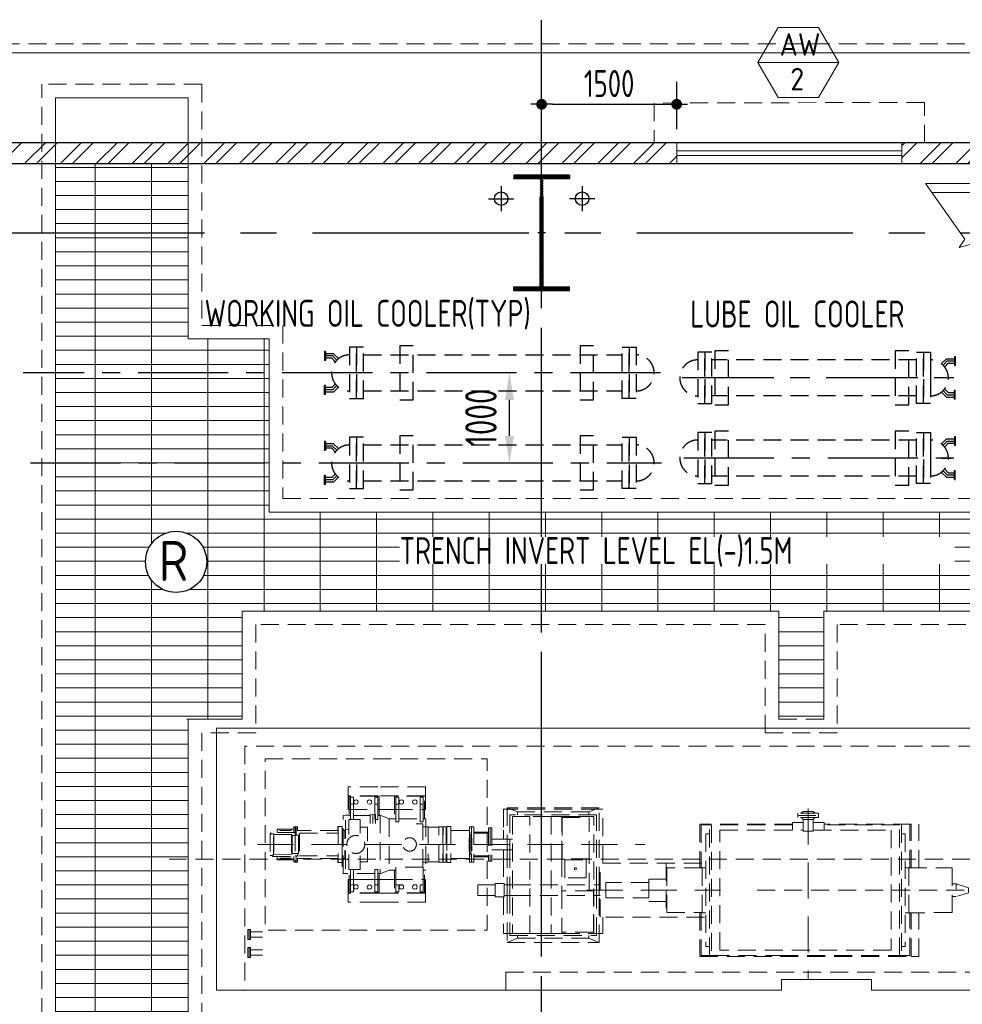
# Model space of a CAD drawing. Extents: x -7650383 to 4934791, y -114316 to 1826789.
# Tile 26 of 256: x 518537 to 529005, y -20544 to -9610. Entities that reach past the tile are written whole.
import ezdxf
from ezdxf.enums import TextEntityAlignment as Align

# ---------------------------------------------------------------- set-up
doc = ezdxf.new("R2010")
doc.units = 0
doc.header["$LTSCALE"] = 800
doc.header["$MEASUREMENT"] = 0
for name, pattern in [('1 NORTH ELEVATION$0$NORTH ELEVATION$0$HIDDEN', [0.375, 0.25, -0.125]), ('CENTER', [2, 1.25, -0.25, 0.25, -0.25]), ('CENTER2', [1.125, 0.75, -0.125, 0.125, -0.125]), ('CONTINOUS', [0]), ('DASHED', [0.75, 0.5, -0.25]), ('HIDDEN', [0.375, 0.25, -0.125]), ('PHANTOM', [2.5, 1.25, -0.25, 0.25, -0.25, 0.25, -0.25])]:
    doc.linetypes.add(name, pattern=pattern)
doc.layers.get('0').update_dxf_attribs({"linetype": 'CONTINUOUS'})
for name, color, linetype, lineweight in [('2CON', 1, 'CONTINUOUS', 13), ('A-REMOVABLE GRATING', 252, 'CONTINUOUS', 9), ('A-WIN TAG', 3, 'CONTINUOUS', 13), ('DRAIN', 251, 'DASHED', 13), ('EQPT', 8, 'HIDDEN', 9), ('PLINTH PROTECTION', 251, 'CONTINUOUS', 13), ('STAIR', 4, 'CONTINUOUS', 13), ('SUNSHADE', 2, '1 NORTH ELEVATION$0$NORTH ELEVATION$0$HIDDEN', 13), ('TRANCH', 8, '1 NORTH ELEVATION$0$NORTH ELEVATION$0$HIDDEN', 13), ('WALL HATCH', 251, 'CONTINUOUS', 13), ('WIN', 31, 'CONTINUOUS', 13)]:
    doc.layers.add(name, color=color, linetype=linetype, lineweight=lineweight)
for name, color, linetype in [('BLDG_H', 9, 'CONTINUOUS'), ('CL', 2, 'CENTER2'), ('COL', 1, 'CENTER'), ('DIM', 4, 'CONTINUOUS'), ('GRID', 8, 'CENTER'), ('MECH_EQ', 8, 'HIDDEN'), ('RAINWATER', 2, 'CONTINUOUS'), ('TEXT', 3, 'CONTINUOUS'), ('WALL', 6, 'CONTINUOUS')]:
    doc.layers.add(name, color=color, linetype=linetype)
doc.styles.add('ROMANS', font='ISO9.shx', dxfattribs={"width": 0.8})
doc.styles.add('S1', font='SIMPLEX.SHX', dxfattribs={"height": 200})
doc.styles.get("Standard").update_dxf_attribs({"font": 'ISO9'})
doc.dimstyles.new('barka INTERNAL DIM', dxfattribs={"dimscale": 100, "dimtxt": 3, "dimasz": 1.2, "dimexe": 2.5, "dimexo": 1.5, "dimgap": 0.8, "dimtad": 1, "dimdsep": 46, "dimtxsty": 'ROMANS', "dimblk": 'DDOT1', "dimcen": 0, "dimclrd": 256, "dimclre": 256, "dimclrt": 2, "dimadec": 0, "dimazin": 2, "dimtp": 0.1, "dimtm": 0.1, "dimtfac": 0.71, "dimtmove": 2, "dimatfit": 3, "dimlwd": -1, "dimlwe": -1, "dimarcsym": 0})
doc.dimstyles.new('STANDARD$0', dxfattribs={"dimtxt": 250, "dimasz": 200, "dimexe": 0, "dimexo": 0, "dimgap": 100, "dimtad": 1, "dimdec": 0, "dimzin": 0, "dimdsep": 46, "dimtxsty": 'S1', "dimcen": 0, "dimadec": 0, "dimazin": 0, "dimtfac": 1, "dimtdec": 0, "dimtmove": 2, "dimatfit": 3, "dimfxl": 1, "dimtolj": 1, "dimtzin": 0, "dimarcsym": 0})

# ---------------------------------------------------------------- blocks, each defined once
blk = doc.blocks.new('A$C14326149')
at = {"layer": 'COL'}
h = blk.add_hatch(dxfattribs=at)
h.set_pattern_fill('ANSI31', color=256, scale=100, style=0)
h.paths.add_polyline_path([(310, 640), (0, 640), (0, 600), (310, 600)])
h.paths.add_polyline_path([(0, 600), (0, 640), (-310, 640), (-310, 600)])
h.paths.add_polyline_path([(0, -640), (0, -600), (-310, -600), (-310, -640)])
h.paths.add_polyline_path([(0, -600), (0, -640), (310, -640), (310, -600)])
h.paths.add_polyline_path([(-16, 0), (0, 0), (0, 600), (-16, 600)])
h.paths.add_polyline_path([(0, 0), (16, 0), (16, 600), (0, 600)])
h.paths.add_polyline_path([(16, 0), (0, 0), (0, -600), (16, -600)])
h.paths.add_polyline_path([(-16, -600), (0, -600), (0, 0), (-16, 0)])
at = {"layer": 'COL', "color": 2}
for p, q in [((0, -672), (0, 672)), ((44, 0), (-44, 0))]:
    blk.add_line(p, q, dxfattribs=at)
at = {"layer": 'COL'}
for p, q in [((310, 640), (-310, 640)), ((-310, 640), (-310, 600)), ((310, 600), (-310, 600)), ((-16, -600), (-16, 600)), ((16, -600), (16, 600)), ((310, 640), (310, 600)), ((-310, -600), (310, -600)), ((-310, -640), (-310, -600)), ((-310, -640), (310, -640)), ((310, -640), (310, -600))]:
    blk.add_line(p, q, dxfattribs=at)
blk = doc.blocks.new('*D219')
at = {"layer": 'DIM', "color": 9, "linetype": 'Continuous', "lineweight": -2, "transparency": 16777216}
blk.add_line((523976, -14232), (523976, -13832), dxfattribs=at)
at = {"layer": 'DIM', "color": 9, "linetype": 'Continuous', "transparency": 16777216}
for points in [[(523926, -13832), (524026, -13832), (523976, -13532)], [(523926, -14232), (524026, -14232), (523976, -14532)]]:
    blk.add_solid(points, dxfattribs=at)
at = {"layer": 'DIM', "linetype": 'Continuous', "transparency": 16777216, "insert": (523659, -14028), "char_height": 350, "attachment_point": 5, "rotation": 90, "style": 'ROMANS'}
blk.add_mtext('\\A1;1000', dxfattribs=at)
blk = doc.blocks.new('BFP1')
at = {"layer": 'EQPT'}
for p, q in [((72561, 129370), (72231, 129370)), ((72231, 129370), (72231, 129368)), ((72231, 129270), (72231, 129368)), ((73091, 129370), (72561, 129370)), ((73091, 129270), (73091, 129370)), ((72561, 129270), (72231, 129270)), ((72231, 129270), (72231, 129120)), ((72561, 129267), (72241, 129267)), ((72241, 129267), (72241, 129052)), ((72256, 129177), (72256, 129257)), ((72256, 129257), (72291, 129257)), ((72291, 129257), (72291, 129177)), ((72535, 129257), (72526, 129257)), ((72526, 129257), (72526, 129177)), ((72561, 129257), (72535, 129257)), ((73091, 129270), (72561, 129270)), ((72576, 129267), (72561, 129267)), ((72561, 129230), (72561, 129257)), ((72576, 129222), (72576, 129267)), ((73080, 129267), (72745, 129267)), ((72745, 129267), (72745, 129015)), ((72760, 129177), (72760, 129257)), ((72760, 129257), (72795, 129257)), ((72795, 129257), (72795, 129177)), ((73030, 129177), (73030, 129257)), ((73030, 129257), (73065, 129257)), ((73065, 129257), (73065, 129177)), ((73080, 129015), (73080, 129267)), ((73091, 129120), (73091, 129270)), ((72291, 129177), (72256, 129177)), ((72256, 129177), (72256, 129008)), ((72291, 129008), (72291, 129177)), ((72297, 129214), (72293, 129202)), ((72293, 129202), (72293, 129202)), ((72293, 129202), (72293, 129202)), ((72293, 129202), (72293, 129202)), ((72293, 129202), (72293, 129202)), ((72293, 129202), (72293, 129202)), ((72293, 129202), (72293, 129202)), ((72293, 129202), (72297, 129189)), ((72306, 129223), (72297, 129214)), ((72297, 129189), (72306, 129180)), ((72318, 129227), (72306, 129223)), ((72306, 129180), (72318, 129177)), ((72331, 129223), (72318, 129227)), ((72318, 129177), (72331, 129180)), ((72340, 129214), (72331, 129223)), ((72331, 129180), (72340, 129189)), ((72343, 129202), (72340, 129214)), ((72340, 129189), (72343, 129202)), ((72447, 129214), (72443, 129202)), ((72443, 129202), (72447, 129189)), ((72456, 129223), (72447, 129214)), ((72468, 129227), (72456, 129223)), ((72456, 129180), (72468, 129177)), ((72481, 129223), (72468, 129227)), ((72468, 129177), (72481, 129180)), ((72490, 129214), (72481, 129223)), ((72481, 129180), (72490, 129189)), ((72493, 129202), (72490, 129214)), ((72490, 129189), (72493, 129202)), ((72526, 129177), (72561, 129177)), ((72526, 129177), (72526, 129008)), ((72561, 129177), (72561, 129230)), ((72561, 129072), (72561, 129177)), ((72576, 129080), (72576, 129222)), ((72795, 129177), (72760, 129177)), ((72760, 129177), (72760, 128982)), ((72795, 128982), (72795, 129177)), ((72801, 129214), (72797, 129202)), ((72797, 129202), (72797, 129202)), ((72797, 129202), (72797, 129202)), ((72797, 129202), (72797, 129202)), ((72797, 129202), (72797, 129202)), ((72797, 129202), (72797, 129202)), ((72797, 129202), (72797, 129202)), ((72797, 129202), (72801, 129189)), ((72810, 129223), (72801, 129214)), ((72801, 129189), (72810, 129180)), ((72822, 129227), (72810, 129223)), ((72810, 129180), (72822, 129177)), ((72835, 129223), (72822, 129227)), ((72822, 129177), (72835, 129180)), ((72844, 129214), (72835, 129223)), ((72835, 129180), (72844, 129189)), ((72847, 129202), (72844, 129214)), ((72844, 129189), (72847, 129202)), ((72951, 129214), (72947, 129202)), ((72947, 129202), (72947, 129202)), ((72947, 129202), (72947, 129202)), ((72947, 129202), (72947, 129202)), ((72947, 129202), (72947, 129202)), ((72947, 129202), (72947, 129202)), ((72947, 129202), (72947, 129202)), ((72947, 129202), (72951, 129189)), ((72960, 129223), (72951, 129214)), ((72951, 129189), (72960, 129180)), ((72972, 129227), (72960, 129223)), ((72960, 129180), (72972, 129177)), ((72985, 129223), (72972, 129227)), ((72972, 129177), (72985, 129180)), ((72994, 129214), (72985, 129223)), ((72985, 129180), (72994, 129189)), ((72997, 129202), (72994, 129214)), ((72994, 129189), (72997, 129202)), ((73065, 129177), (73030, 129177)), ((73030, 129177), (73030, 128982)), ((73065, 128982), (73065, 129177)), ((72175, 129051), (72200, 129057)), ((72175, 128409), (72175, 129051)), ((72200, 128801), (72200, 129057)), ((72200, 129057), (72241, 129057)), ((72231, 129120), (72241, 129120)), ((72241, 129120), (72526, 129120)), ((72241, 129052), (72256, 129052)), ((72291, 129052), (72475, 129052)), ((72473, 129063), (72505, 129059)), ((72475, 128961), (72475, 129063)), ((72505, 129059), (72536, 129063)), ((72505, 128961), (72505, 129060)), ((72535, 128961), (72535, 129063)), ((72561, 129120), (72609, 129120)), ((72561, 129008), (72561, 129072)), ((72561, 129052), (72576, 129052)), ((72576, 129052), (72576, 129080)), ((72576, 129057), (72585, 129057)), ((72685, 129015), (72585, 129057)), ((72585, 129057), (72585, 128403)), ((72745, 129120), (72609, 129120)), ((72745, 129120), (73080, 129120)), ((73080, 129120), (73091, 129120)), ((73998, 129123), (73958, 129123)), ((73958, 129123), (73958, 128890)), ((75018, 129137), (73998, 129137)), ((73998, 129137), (73998, 128790)), ((74113, 129091), (73998, 129137)), ((75018, 129123), (73998, 129123)), ((74988, 129060), (74028, 129060)), ((74028, 129060), (74028, 128790)), ((74248, 129040), (74058, 129040)), ((74058, 129040), (74058, 127740)), ((74903, 129091), (74113, 129091)), ((74113, 129091), (74113, 129060)), ((74248, 127740), (74248, 129040)), ((74485, 129040), (74248, 129040)), ((74604, 129040), (74485, 129040)), ((74485, 129040), (74485, 127740)), ((74604, 128569), (74604, 129040)), ((74958, 129040), (74604, 129040)), ((74606, 129040), (74606, 129041)), ((74606, 129041), (74906, 129041)), ((74903, 129091), (75018, 129137)), ((74903, 129060), (74903, 129091)), ((74906, 129041), (74906, 129040)), ((74958, 127740), (74958, 129040)), ((74988, 128282), (74988, 129060)), ((75018, 128282), (75018, 129137)), ((75058, 129123), (75018, 129123)), ((75058, 128522), (75058, 129123)), ((77454, 129076), (77225, 129076)), ((77225, 129076), (77225, 129052)), ((77225, 129028), (77225, 129052)), ((77225, 129052), (77454, 129052)), ((77225, 129052), (77454, 129052)), ((77283, 129096), (77263, 129076)), ((77397, 129096), (77283, 129096)), ((77340, 128878), (77340, 129052)), ((77397, 129096), (77417, 129076)), ((77454, 129052), (77454, 129076)), ((77454, 129052), (77454, 129028)), ((71653, 128925), (71628, 128925)), ((71628, 128925), (71628, 128864)), ((71643, 128925), (71643, 128855)), ((71668, 128925), (71643, 128925)), ((71653, 128855), (71653, 128925)), ((71668, 128885), (71668, 128925)), ((72164, 128930), (72118, 128930)), ((72118, 128930), (72118, 128885)), ((72120, 128930), (72120, 128530)), ((72164, 128930), (72164, 128530)), ((72238, 128842), (72238, 129008)), ((72238, 129008), (72365, 129008)), ((72256, 129008), (72291, 129008)), ((72365, 129008), (72365, 128857)), ((72365, 128921), (72447, 128921)), ((72447, 128921), (72447, 128768)), ((72526, 129008), (72535, 129008)), ((72535, 129008), (72561, 129008)), ((72685, 129015), (72685, 128445)), ((72745, 129015), (72685, 129015)), ((72745, 129015), (72760, 129015)), ((72760, 128982), (72795, 128982)), ((72795, 129015), (73030, 129015)), ((73059, 128960), (72985, 128960)), ((73030, 128982), (73065, 128982)), ((73059, 128478), (73059, 128960)), ((73060, 128928), (73059, 128932)), ((73064, 128927), (73060, 128928)), ((73095, 128927), (73064, 128927)), ((73065, 129015), (73080, 129015)), ((73080, 129015), (73095, 129015)), ((73095, 129015), (73095, 128445)), ((73095, 128927), (73118, 128927)), ((73121, 128923), (73118, 128927)), ((73118, 128927), (73118, 128533)), ((73125, 128922), (73121, 128923)), ((73231, 128922), (73125, 128922)), ((73234, 128923), (73231, 128922)), ((73238, 128927), (73234, 128923)), ((73238, 128533), (73238, 128927)), ((73238, 128927), (73284, 128927)), ((73284, 128927), (73284, 128533)), ((73284, 128927), (73285, 128925)), ((73285, 128535), (73285, 128925)), ((73285, 128925), (73321, 128925)), ((73321, 128925), (73321, 128535)), ((73372, 128930), (73326, 128930)), ((73326, 128930), (73326, 128530)), ((73372, 128930), (73373, 128930)), ((73373, 128930), (73373, 128530)), ((73602, 128925), (73577, 128925)), ((73577, 128925), (73577, 128535)), ((73602, 128925), (73602, 128535)), ((73627, 128925), (73602, 128925)), ((73602, 128925), (73602, 128535)), ((73627, 128925), (73627, 128535)), ((74606, 129029), (74906, 129029)), ((74606, 129029), (74606, 128569)), ((74906, 128569), (74906, 129029)), ((77164, 128957), (76135, 128957)), ((76135, 128957), (76135, 128471)), ((76243, 128949), (76150, 128949)), ((76150, 128949), (76150, 128471)), ((76243, 127495), (76243, 128949)), ((76243, 128949), (76266, 128949)), ((77164, 128949), (76266, 128949)), ((76266, 128949), (76266, 127495)), ((77164, 128973), (77164, 128887)), ((77283, 128973), (77164, 128973)), ((77454, 129028), (77225, 129028)), ((77283, 129008), (77263, 129028)), ((77283, 128878), (77283, 129008)), ((77397, 129008), (77283, 129008)), ((77340, 128973), (77340, 128973)), ((77397, 129008), (77417, 129028)), ((77397, 128878), (77397, 129008)), ((77517, 128973), (77397, 128973)), ((77517, 128887), (77517, 128973)), ((78485, 128957), (77517, 128957)), ((78354, 128949), (77517, 128949)), ((78354, 127495), (78354, 128949)), ((78377, 128949), (78377, 127495)), ((78470, 128471), (78470, 128949)), ((78485, 128471), (78485, 128957)), ((78567, 128471), (78567, 128957)), ((71372, 128852), (71364, 128852)), ((71364, 128852), (71364, 128608)), ((71652, 128864), (71372, 128864)), ((71372, 128864), (71372, 128848)), ((71372, 128848), (71382, 128848)), ((71402, 128848), (71382, 128848)), ((71402, 128611), (71402, 128848)), ((71402, 128840), (71405, 128839)), ((71405, 128839), (71603, 128839)), ((71405, 128839), (71405, 128620)), ((71628, 128900), (71442, 128900)), ((71442, 128864), (71442, 128900)), ((71473, 128900), (71473, 128884)), ((71473, 128884), (71597, 128884)), ((71597, 128884), (71597, 128900)), ((71603, 128839), (71610, 128830)), ((71603, 128839), (71603, 128621)), ((71610, 128830), (71652, 128830)), ((71610, 128830), (71610, 128629)), ((71643, 128855), (71643, 128535)), ((71643, 128855), (71653, 128855)), ((71652, 128830), (71652, 128864)), ((71652, 128834), (71659, 128834)), ((71653, 128836), (71653, 128855)), ((71659, 128836), (71653, 128836)), ((71659, 128834), (71659, 128836)), ((71678, 128834), (71659, 128834)), ((72120, 128885), (71668, 128885)), ((71678, 128834), (71678, 128626)), ((71730, 128855), (71691, 128855)), ((71691, 128855), (71691, 128605)), ((71691, 128855), (72120, 128855)), ((72118, 128885), (72105, 128885)), ((72105, 128855), (72120, 128855)), ((72120, 128855), (72105, 128855)), ((72164, 128530), (72164, 128887)), ((72175, 128887), (72164, 128887)), ((72194, 128887), (72175, 128887)), ((72238, 128905), (72194, 128887)), ((72194, 128887), (72194, 128791)), ((73326, 128862), (73321, 128862)), ((73326, 128862), (73327, 128862)), ((73327, 128862), (73327, 128598)), ((73373, 128885), (73577, 128885)), ((73593, 128835), (73579, 128835)), ((73579, 128835), (73579, 128625)), ((73589, 128830), (73589, 128827)), ((73597, 128836), (73593, 128836)), ((73593, 128836), (73593, 128624)), ((73602, 128866), (73597, 128866)), ((73597, 128866), (73597, 128833)), ((73597, 128833), (73602, 128833)), ((73787, 128866), (73627, 128866)), ((73787, 128857), (73627, 128857)), ((73787, 128857), (73787, 128866)), ((73787, 128860), (73788, 128860)), ((73807, 128915), (73788, 128915)), ((73788, 128915), (73788, 128545)), ((73807, 128915), (73807, 128545)), ((73826, 128915), (73807, 128915)), ((73807, 128915), (73807, 128545)), ((73826, 128915), (73826, 128545)), ((73958, 128890), (73958, 128790)), ((76243, 128847), (76203, 128847)), ((76203, 128847), (76203, 127597)), ((76360, 127557), (76360, 128887)), ((76360, 128887), (77283, 128887)), ((77397, 128878), (77283, 128878)), ((77340, 128887), (77340, 128887)), ((77397, 128887), (78260, 128887)), ((78260, 128887), (78260, 127557)), ((78377, 128847), (78417, 128847)), ((78417, 128847), (78417, 127597)), ((71680, 128805), (71678, 128805)), ((71680, 128805), (71680, 128655)), ((71688, 128801), (71686, 128801)), ((71686, 128801), (71686, 128659)), ((71691, 128798), (71688, 128801)), ((71688, 128801), (71688, 128659)), ((73579, 128805), (73575, 128805)), ((73575, 128797), (73575, 128805)), ((73575, 128730), (73575, 128797)), ((73575, 128730), (73575, 128655)), ((73589, 128766), (73589, 128759)), ((73602, 128801), (73604, 128801)), ((73604, 128801), (73604, 128659)), ((73826, 128790), (73962, 128790)), ((73962, 128790), (74058, 128790)), ((73998, 128790), (73998, 128670)), ((74028, 128790), (74028, 128670)), ((71364, 128608), (71382, 128608)), ((71392, 128608), (71382, 128608)), ((71392, 128611), (71402, 128611)), ((71392, 128611), (71392, 128596)), ((71392, 128596), (71672, 128596)), ((71405, 128620), (71402, 128619)), ((71603, 128621), (71405, 128620)), ((71442, 128596), (71442, 128560)), ((71610, 128629), (71603, 128621)), ((71672, 128629), (71610, 128629)), ((71628, 128535), (71628, 128596)), ((71643, 128605), (71672, 128605)), ((71653, 128596), (71653, 128535)), ((71672, 128596), (71672, 128629)), ((71672, 128626), (71678, 128626)), ((71678, 128655), (71680, 128655)), ((71686, 128659), (71688, 128659)), ((71688, 128659), (71691, 128661)), ((71691, 128605), (71730, 128605)), ((71691, 128605), (72120, 128605)), ((72105, 128605), (72120, 128605)), ((72120, 128605), (72105, 128605)), ((72194, 128573), (72194, 128668)), ((72200, 128659), (72200, 128403)), ((72238, 128618), (72238, 128452)), ((72365, 128452), (72365, 128602)), ((72447, 128538), (72447, 128691)), ((73321, 128598), (73326, 128598)), ((73327, 128598), (73326, 128598)), ((73575, 128655), (73579, 128655)), ((73593, 128625), (73579, 128625)), ((73589, 128701), (73589, 128693)), ((73589, 128632), (73589, 128629)), ((73597, 128624), (73593, 128624)), ((73602, 128626), (73597, 128626)), ((73597, 128626), (73597, 128594)), ((73597, 128594), (73602, 128594)), ((73604, 128659), (73602, 128659)), ((73627, 128602), (73787, 128602)), ((73627, 128594), (73787, 128594)), ((73787, 128594), (73787, 128602)), ((73787, 128600), (73788, 128600)), ((73962, 128670), (73826, 128670)), ((73958, 128670), (73958, 128570)), ((73962, 128670), (74058, 128670)), ((73998, 128670), (73998, 128282)), ((74028, 128670), (74028, 128282)), ((81837, 128565), (70243, 128565)), ((71442, 128560), (71628, 128560)), ((71597, 128576), (71473, 128576)), ((71473, 128576), (71473, 128560)), ((71597, 128560), (71597, 128576)), ((71653, 128535), (71628, 128535)), ((71668, 128535), (71643, 128535)), ((72120, 128575), (71668, 128575)), ((71668, 128575), (71668, 128535)), ((72118, 128575), (72105, 128575)), ((72118, 128530), (72118, 128575)), ((72164, 128530), (72118, 128530)), ((72175, 128573), (72164, 128573)), ((72164, 128487), (72164, 128530)), ((72175, 128487), (72164, 128487)), ((72194, 128573), (72175, 128573)), ((72180, 128487), (72175, 128487)), ((72238, 128554), (72194, 128573)), ((72365, 128538), (72447, 128538)), ((73059, 128528), (73060, 128531)), ((73060, 128531), (73064, 128533)), ((73064, 128533), (73095, 128533)), ((73118, 128533), (73095, 128533)), ((73118, 128533), (73121, 128536)), ((73121, 128536), (73125, 128538)), ((73125, 128538), (73231, 128538)), ((73231, 128538), (73234, 128536)), ((73234, 128536), (73238, 128533)), ((73284, 128533), (73238, 128533)), ((73285, 128535), (73284, 128533)), ((73321, 128535), (73285, 128535)), ((73372, 128530), (73326, 128530)), ((73373, 128530), (73372, 128530)), ((73373, 128575), (73577, 128575)), ((73602, 128535), (73577, 128535)), ((73627, 128535), (73602, 128535)), ((73807, 128545), (73788, 128545)), ((73826, 128545), (73807, 128545)), ((73958, 128570), (73958, 128297)), ((74906, 128569), (74604, 128569)), ((74604, 128569), (74604, 128214)), ((74906, 128569), (74606, 128569)), ((74636, 128360), (74636, 128560)), ((74636, 128560), (74873, 128560)), ((74873, 128560), (74873, 128360)), ((74906, 128569), (74906, 128569)), ((74906, 128215), (74906, 128569)), ((75030, 127922), (75030, 128522)), ((75058, 128522), (76188, 128522)), ((75763, 128522), (75763, 127922)), ((72180, 128408), (72175, 128409)), ((72526, 128408), (72175, 128408)), ((72238, 128452), (72365, 128452)), ((72241, 128193), (72241, 128408)), ((72256, 128283), (72256, 128452)), ((72256, 128283), (72256, 128452)), ((72256, 128452), (72291, 128452)), ((72291, 128452), (72291, 128283)), ((72561, 128452), (72526, 128452)), ((72526, 128452), (72526, 128283)), ((72561, 128283), (72561, 128452)), ((72576, 128408), (72561, 128408)), ((72576, 128193), (72576, 128408)), ((72576, 128403), (72585, 128403)), ((72585, 128403), (72685, 128445)), ((72685, 128445), (72745, 128445)), ((72760, 128445), (72745, 128445)), ((72745, 128445), (72745, 128193)), ((73065, 128478), (72760, 128478)), ((72760, 128478), (72760, 128283)), ((73065, 128478), (73050, 128478)), ((73065, 128283), (73065, 128478)), ((73080, 128445), (73065, 128445)), ((73080, 128193), (73080, 128445)), ((73095, 128445), (73080, 128445)), ((74746, 128469), (74743, 128460)), ((74743, 128460), (74746, 128451)), ((74755, 128472), (74746, 128469)), ((74746, 128451), (74755, 128447)), ((74764, 128469), (74755, 128472)), ((74755, 128447), (74764, 128451)), ((74768, 128460), (74764, 128469)), ((74764, 128451), (74768, 128460)), ((76162, 128471), (75770, 128471)), ((75770, 128471), (75770, 127973)), ((76203, 128472), (76163, 128472)), ((76163, 128472), (76163, 127972)), ((78417, 128472), (78457, 128472)), ((78457, 128472), (78457, 127972)), ((78457, 128471), (78937, 128471)), ((78937, 128471), (78937, 127973)), ((72231, 128190), (72231, 128340)), ((72231, 128340), (72241, 128340)), ((72241, 128340), (72526, 128340)), ((72256, 128283), (72256, 128203)), ((72291, 128283), (72256, 128283)), ((72256, 128283), (72256, 128203)), ((72291, 128283), (72256, 128283)), ((72291, 128203), (72291, 128283)), ((72291, 128203), (72291, 128283)), ((72293, 128258), (72297, 128270)), ((72293, 128258), (72297, 128270)), ((72297, 128270), (72306, 128280)), ((72297, 128270), (72306, 128279)), ((72306, 128280), (72318, 128283)), ((72306, 128279), (72318, 128283)), ((72318, 128283), (72331, 128280)), ((72331, 128280), (72340, 128270)), ((72340, 128270), (72343, 128258)), ((72576, 128340), (72373, 128340)), ((72447, 128270), (72443, 128258)), ((72443, 128258), (72447, 128270)), ((72453, 128276), (72447, 128270)), ((72456, 128279), (72453, 128276)), ((72468, 128283), (72456, 128279)), ((72456, 128279), (72468, 128283)), ((72481, 128279), (72468, 128283)), ((72468, 128283), (72481, 128279)), ((72490, 128270), (72481, 128279)), ((72481, 128279), (72490, 128270)), ((72493, 128258), (72490, 128270)), ((72490, 128270), (72493, 128258)), ((72526, 128203), (72526, 128283)), ((72526, 128283), (72561, 128283)), ((72526, 128203), (72526, 128283)), ((72526, 128283), (72561, 128283)), ((72561, 128340), (72609, 128340)), ((72561, 128283), (72561, 128203)), ((72561, 128283), (72561, 128230)), ((72745, 128340), (72576, 128340)), ((72745, 128340), (72609, 128340)), ((72745, 128340), (73080, 128340)), ((72777, 128283), (72760, 128283)), ((72760, 128283), (72760, 128203)), ((72760, 128283), (72760, 128203)), ((72795, 128283), (72760, 128283)), ((72795, 128203), (72795, 128283)), ((72797, 128258), (72801, 128270)), ((72801, 128270), (72810, 128280)), ((72810, 128280), (72822, 128283)), ((72822, 128283), (72835, 128280)), ((72835, 128280), (72844, 128270)), ((72844, 128270), (72847, 128258)), ((72947, 128258), (72951, 128270)), ((72951, 128270), (72960, 128280)), ((72960, 128280), (72972, 128283)), ((72972, 128283), (72985, 128280)), ((72985, 128280), (72994, 128270)), ((72994, 128270), (72997, 128258)), ((73030, 128283), (73030, 128203)), ((73065, 128283), (73030, 128283)), ((73065, 128283), (73050, 128283)), ((73065, 128203), (73065, 128283)), ((73065, 128203), (73065, 128283)), ((73091, 128340), (73080, 128340)), ((73080, 128340), (73091, 128340)), ((73091, 128190), (73091, 128340)), ((73091, 128340), (73091, 128190)), ((73862, 128282), (73672, 128282)), ((73672, 128282), (73672, 128162)), ((73962, 128297), (73862, 128297)), ((73862, 128297), (73862, 128147)), ((73962, 128147), (73962, 128297)), ((73962, 128282), (74058, 128282)), ((73998, 128282), (73998, 128162)), ((74028, 128282), (74028, 128162)), ((74058, 128282), (74958, 128282)), ((74873, 128360), (74636, 128360)), ((74958, 128282), (75030, 128282)), ((74988, 128162), (74988, 128282)), ((75018, 128162), (75018, 128282)), ((75570, 128307), (75092, 128307)), ((75092, 128307), (75092, 128137)), ((75570, 128346), (75570, 128097)), ((75763, 128346), (75570, 128346)), ((75763, 128346), (75770, 128346)), ((78937, 128292), (78983, 128292)), ((72561, 128190), (72231, 128190)), ((72231, 128190), (72231, 128092)), ((72561, 128193), (72241, 128193)), ((72256, 128203), (72291, 128203)), ((72256, 128203), (72291, 128203)), ((72297, 128245), (72293, 128258)), ((72293, 128258), (72293, 128258)), ((72293, 128258), (72293, 128258)), ((72293, 128258), (72293, 128258)), ((72293, 128258), (72293, 128258)), ((72293, 128258), (72293, 128258)), ((72293, 128258), (72293, 128258)), ((72297, 128245), (72293, 128258)), ((72293, 128258), (72293, 128258)), ((72293, 128258), (72293, 128258)), ((72293, 128258), (72293, 128258)), ((72293, 128258), (72293, 128258)), ((72293, 128258), (72293, 128258)), ((72293, 128258), (72293, 128258)), ((72306, 128236), (72297, 128245)), ((72306, 128236), (72297, 128245)), ((72318, 128233), (72306, 128236)), ((72318, 128233), (72306, 128236)), ((72331, 128236), (72318, 128233)), ((72340, 128245), (72331, 128236)), ((72343, 128258), (72340, 128245)), ((72443, 128258), (72447, 128245)), ((72447, 128245), (72443, 128258)), ((72447, 128245), (72453, 128239)), ((72456, 128236), (72447, 128245)), ((72453, 128239), (72456, 128236)), ((72453, 128193), (72576, 128193)), ((72453, 128190), (72777, 128190)), ((72456, 128236), (72468, 128233)), ((72468, 128233), (72456, 128236)), ((72468, 128233), (72481, 128236)), ((72481, 128236), (72468, 128233)), ((72481, 128236), (72490, 128245)), ((72490, 128245), (72481, 128236)), ((72490, 128245), (72493, 128258)), ((72493, 128258), (72490, 128245)), ((72561, 128203), (72526, 128203)), ((72535, 128203), (72526, 128203)), ((72561, 128203), (72535, 128203)), ((72561, 128230), (72561, 128203)), ((72576, 128193), (72561, 128193)), ((73091, 128190), (72561, 128190)), ((72576, 128238), (72576, 128193)), ((72745, 128193), (72777, 128193)), ((73080, 128193), (72745, 128193)), ((72760, 128203), (72777, 128203)), ((72760, 128203), (72795, 128203)), ((72801, 128245), (72797, 128258)), ((72797, 128258), (72797, 128258)), ((72797, 128258), (72797, 128258)), ((72797, 128258), (72797, 128258)), ((72797, 128258), (72797, 128258)), ((72797, 128258), (72797, 128258)), ((72797, 128258), (72797, 128258)), ((72810, 128236), (72801, 128245)), ((72822, 128233), (72810, 128236)), ((72835, 128236), (72822, 128233)), ((72844, 128245), (72835, 128236)), ((72847, 128258), (72844, 128245)), ((72951, 128245), (72947, 128258)), ((72947, 128258), (72947, 128258)), ((72947, 128258), (72947, 128258)), ((72947, 128258), (72947, 128258)), ((72947, 128258), (72947, 128258)), ((72947, 128258), (72947, 128258)), ((72947, 128258), (72947, 128258)), ((72960, 128236), (72951, 128245)), ((72972, 128233), (72960, 128236)), ((72985, 128236), (72972, 128233)), ((72994, 128245), (72985, 128236)), ((72997, 128258), (72994, 128245)), ((73030, 128203), (73065, 128203)), ((73050, 128203), (73065, 128203)), ((73050, 128193), (73080, 128193)), ((73050, 128190), (73091, 128190)), ((73091, 128090), (73091, 128190)), ((73091, 128190), (73091, 128090)), ((73672, 128162), (73862, 128162)), ((73962, 128162), (74058, 128162)), ((73998, 128162), (73998, 127642)), ((74028, 128162), (74028, 127720)), ((74058, 128162), (74958, 128162)), ((74954, 128215), (74604, 128215)), ((74604, 128215), (74604, 127851)), ((74954, 127755), (74954, 128215)), ((74958, 128162), (75030, 128162)), ((74988, 127720), (74988, 128162)), ((75018, 127642), (75018, 128162)), ((76773, 128222), (82017, 128222)), ((72561, 128090), (72231, 128090)), ((72453, 128090), (72777, 128090)), ((73091, 128090), (72561, 128090)), ((73050, 128090), (73091, 128090)), ((73862, 128147), (73962, 128147)), ((73958, 128147), (73958, 127743)), ((75092, 128137), (75570, 128137)), ((75570, 128097), (75763, 128097)), ((75763, 128097), (75770, 128097)), ((78983, 128152), (78937, 128152)), ((75770, 127973), (76162, 127973)), ((76135, 127973), (76135, 127487)), ((76150, 127973), (76150, 127495)), ((76163, 127972), (76203, 127972)), ((78457, 127972), (78417, 127972)), ((78937, 127973), (78457, 127972)), ((78470, 127495), (78470, 127973)), ((78485, 127487), (78485, 127973)), ((78567, 127487), (78567, 127973)), ((74604, 127851), (74604, 127740)), ((74604, 127794), (74604, 127851)), ((76188, 127922), (75058, 127922)), ((75058, 127743), (75058, 127922)), ((71146, 127760), (71281, 127760)), ((73958, 127743), (73998, 127743)), ((73998, 127743), (75018, 127743)), ((74028, 127720), (74988, 127720)), ((74058, 127740), (74248, 127740)), ((74113, 127720), (74113, 127689)), ((74248, 127740), (74485, 127740)), ((74604, 127740), (74485, 127740)), ((74604, 127740), (74604, 127755)), ((74954, 127755), (74604, 127755)), ((74604, 127740), (74958, 127740)), ((74903, 127689), (74903, 127720)), ((75018, 127743), (75058, 127743)), ((71146, 127700), (71281, 127700)), ((74113, 127689), (73998, 127642)), ((73998, 127642), (75018, 127642)), ((74113, 127689), (74903, 127689)), ((74903, 127689), (75018, 127642)), ((71146, 127560), (71281, 127560)), ((71146, 127500), (71281, 127500)), ((76203, 127597), (76243, 127597)), ((78260, 127557), (76360, 127557)), ((78417, 127597), (78377, 127597)), ((76135, 127487), (77133, 127487)), ((76150, 127495), (76243, 127495)), ((76266, 127495), (76243, 127495)), ((76266, 127495), (77133, 127495)), ((77027, 127495), (78354, 127495)), ((77027, 127487), (78485, 127487)), ((78377, 127495), (78354, 127495)), ((78377, 127495), (78470, 127495)), ((78485, 127487), (78567, 127487))]:
    blk.add_line(p, q, dxfattribs=at)
at = {"layer": 'EQPT', "ltscale": 2}
for p, q in [((77340, 129130), (77340, 127233)), ((71224, 128730), (75524, 128730)), ((74881, 128222), (76366, 128222))]:
    blk.add_line(p, q, dxfattribs=at)
at = {"layer": 'EQPT', "linetype": 'Continuous', "flags": 128}
blk.add_lwpolyline([(78042, 127230), (78042, 127110), (81310, 127110), (81310, 130020), (70770, 130020), (70770, 127110), (77042, 127110), (77042, 127230), (78042, 127230)], dxfattribs=at)
at = {"layer": 'EQPT', "flags": 128}
for points in [[(81010, 129820), (71083, 129820)], [(71083, 129820), (71083, 127110)], [(79120, 128250), (78983, 128292), (78983, 128152), (79120, 128194), (79120, 128250)], [(73983, 127310), (73983, 127110)], [(73983, 127310), (81010, 127310)]]:
    blk.add_lwpolyline(points, dxfattribs=at)
blk.add_lwpolyline([(71308, 129680), (73775, 129680), (73775, 127780), (71308, 127780)], close=True, dxfattribs=at)
at = {"layer": 'EQPT'}
for points in [[(71131, 127787), (71116, 127787), (71116, 127673), (71131, 127673)], [(71131, 127787), (71146, 127787), (71146, 127673), (71131, 127673)], [(71131, 127587), (71116, 127587), (71116, 127473), (71131, 127473)], [(71131, 127587), (71146, 127587), (71146, 127473), (71131, 127473)]]:
    blk.add_lwpolyline(points, close=True, dxfattribs=at)
for centre, radius in [((72316, 128730), 100), ((72914, 128730), 75)]:
    blk.add_circle(centre, radius, dxfattribs=at)
blk = doc.blocks.new('DDOT1')
blk.add_line((-1, 0), (1, 0))
at = {"const_width": 0.5}
blk.add_lwpolyline([(-0.25, 0, 1), (0.25, 0, 1)], format="xyb", close=True, dxfattribs=at)
blk = doc.blocks.new('*D241')
at = {"layer": 'DIM', "transparency": 16777216}
for p, q in [((524333, -10827), (524333, -10299)), ((525833, -10827), (525833, -10299)), ((524453, -10549), (525713, -10549))]:
    blk.add_line(p, q, dxfattribs=at)
at = {"layer": 'DIM', "transparency": 16777216, "xscale": 119.9999999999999, "yscale": 119.9999999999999, "zscale": 119.9999999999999, "rotation": 180}
blk.add_blockref('DDOT1', (524333, -10549), dxfattribs=at)
at = {"layer": 'DIM', "transparency": 16777216, "xscale": 119.9999999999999, "yscale": 119.9999999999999, "zscale": 119.9999999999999}
blk.add_blockref('DDOT1', (525833, -10549), dxfattribs=at)
at = {"layer": 'DIM', "color": 2, "transparency": 16777216, "insert": (525083, -10319), "char_height": 300, "attachment_point": 5, "style": 'ROMANS'}
blk.add_mtext('1500', dxfattribs=at)

msp = doc.modelspace()

# ---------------------------------------------------------------- hatches: boundary and pattern name
at = {"layer": 'A-REMOVABLE GRATING'}
h = msp.add_hatch(dxfattribs=at)
h.set_pattern_fill('GRATE', color=256, scale=5000, style=0)
h.paths.add_polyline_path([(521308.3, -13154.2), (520408.3, -13154.2), (520408.3, -11207.4), (518933.3, -11207.4), (518933.3, -24127.4), (517783.2, -24127.4), (517783.2, -24777.4), (520408.3, -24777.4), (520408.3, -17379.4), (521008.8, -17379.4), (521008.8, -16177.4), (526966.3, -16177.4), (526966.3, -17379.4), (527466.3, -17379.4), (527466.3, -16177.4), (529493.3, -16177.4), (529493.3, -17379.4), (529843.3, -17379.4), (529843.3, -16177.4), (530733.3, -16177.4), (530733.3, -11677.4), (529383.3, -11677.4), (529383.3, -15077.4), (521308.3, -15077.4)])
edge = h.paths.add_edge_path(flags=16)
edge.add_arc((520274.1, -15631.1), 339.7, 0, 360)
at = {"layer": 'WALL HATCH'}
h = msp.add_hatch(dxfattribs=at)
h.set_pattern_fill('ANSI32', color=256, scale=750, style=0)
h.paths.add_polyline_path([(484563.3, -49897.4), (484563.3, -50127.4), (489333.3, -50127.4), (489333.3, -49897.4)])
h.paths.add_polyline_path([(473083.3, -49897.4), (473083.3, -50127.4), (474103.3, -50127.4), (474103.3, -49897.4)])
h.paths.add_polyline_path([(461963.3, -34477.4), (461733.3, -34477.4), (461733.3, -37477.5), (461963.3, -37477.5)])
h.paths.add_polyline_path([(461733.3, -31477.4), (461963.3, -31477.4), (461963.3, -28477.4), (461733.3, -28477.4)])
h.paths.add_polyline_path([(461733.3, -43977.4), (461963.3, -43977.4), (461963.3, -40477.5), (461733.3, -40477.5)])
h.paths.add_polyline_path([(461963.3, -46977.4), (461733.3, -46977.4), (461733.3, -50127.4), (464583.3, -50127.4), (464583.3, -49897.4), (461963.3, -49897.4)])
h.paths.add_polyline_path([(462448.3, -18556.9), (462218.3, -18556.9), (462218.3, -22827.4), (461733.3, -22827.4), (461733.3, -25477.4), (461963.3, -25477.4), (461963.3, -23057.4), (462448.3, -23057.4)])
h.paths.add_polyline_path([(463448.3, -10977.4), (463448.3, -11207.4), (465428.3, -11207.4), (465428.3, -10977.4)])
h.paths.add_polyline_path([(462848.3, -11207.4), (462848.3, -10977.4), (461733.3, -10977.4), (461733.3, -12977.4), (462218.3, -12977.4), (462218.3, -17356.9), (462448.3, -17356.9), (462448.3, -12747.4), (461963.3, -12747.4), (461963.3, -11207.4)])
h.paths.add_polyline_path([(555933.3, -33177.4), (555703.3, -33177.4), (555703.3, -34007.4), (555933.3, -34007.4), (555933.3, -28477.4), (555703.3, -28477.4), (555703.3, -30177.4), (555933.3, -30177.4)])
h.paths.add_polyline_path([(549833.3, -49897.4), (549833.3, -50127.4), (550833.3, -50127.4), (550833.3, -49897.4), (553833.3, -49897.4), (553833.3, -50127.4), (555933.3, -50127.4), (555933.3, -48947.4), (555703.3, -48947.4), (555703.3, -49897.4), (540133.3, -49897.4), (540133.3, -50127.4), (546833.3, -50127.4), (546833.3, -49897.4)])
h.paths.add_polyline_path([(480333.2, -11207.4), (480333.2, -10977.4), (482833.2, -10977.4), (482833.2, -11207.4), (487333.3, -11207.4), (487333.3, -10977.4), (473933.3, -10977.4), (473933.3, -11207.4), (475833.3, -11207.4), (475833.3, -10977.4), (478333.3, -10977.4), (478333.3, -11207.4)])
h.paths.add_polyline_path([(532833.3, -10977.4), (532833.3, -11207.4), (547734.4, -11207.4), (547734.4, -10977.4), (491333.3, -10977.4), (491333.3, -11207.4), (495833.3, -11207.4), (495833.3, -10977.4), (498333.3, -10977.4), (498333.3, -11207.4), (500333.2, -11207.4), (500333.2, -10977.4), (502833.2, -10977.4), (502833.2, -11207.4), (525833.4, -11207.4), (525833.4, -10977.4), (528333.4, -10977.4), (528333.4, -11207.4), (530333.3, -11207.4), (530333.3, -10977.4)])
h.paths.add_polyline_path([(529833.4, -50127.4), (529833.4, -49897.4), (532833.4, -49897.4), (532833.4, -50127.4), (538333.3, -50127.4), (538333.3, -49897.4), (511333.3, -49897.4), (511333.3, -50127.4), (515833.4, -50127.4), (515833.4, -49897.4), (518833.4, -49897.4), (518833.4, -50127.4), (519833.4, -50127.4), (519833.4, -49897.4), (522833.4, -49897.4), (522833.4, -50127.4), (525833.4, -50127.4), (525833.4, -49897.4), (528833.4, -49897.4), (528833.4, -50127.4)])
h.paths.add_polyline_path([(553833.3, -11207.4), (553833.3, -10977.4)], flags=17)
h.paths.add_polyline_path([(553833.3, -11207.4), (555703.3, -11207.4), (555703.3, -12747.4), (555703.3, -12747.4), (555703.3, -23057.4), (555703.3, -23057.4), (555703.3, -28477.4), (555703.3, -25477.4), (555933.3, -25477.4), (555933.3, -22827.4), (555933.3, -22827.4), (555933.3, -22477.4), (555703.3, -22477.4), (555703.3, -19477.4), (555933.3, -19477.4), (555933.3, -16477.4), (555703.3, -16477.4), (555703.3, -13477.4), (555933.3, -13477.4), (555933.3, -12977.4), (555933.3, -12977.4), (555933.3, -10977.4), (551163.8, -10977.4), (551163.8, -11207.4)])
h.paths.add_polyline_path([(549362.8, -11207.4), (549362.8, -10977.4), (547734.4, -10977.4), (547734.4, -11207.4)])

# ---------------------------------------------------------------- linework, layer by layer
at = {"layer": '2CON'}
msp.add_line((526733.4, -10084.3), (527633.4, -10084.3), dxfattribs=at)
at = {"layer": 'A-WIN TAG'}
msp.add_lwpolyline([(527408.4, -9694.6), (527633.4, -10084.3), (527408.4, -10474), (526958.4, -10474), (526733.4, -10084.3), (526958.4, -9694.6)], close=True, dxfattribs=at)
at = {"layer": 'BLDG_H', "linetype": 'Continuous'}
msp.add_line((528769.7, -14477.4), (528885.6, -14477.4), dxfattribs=at)
at = {"layer": 'CL'}
for p, q in [((523883.4, -11459.8), (523883.4, -11734.9)), ((524783.4, -11459.8), (524783.4, -11734.9)), ((523743.5, -11597.4), (524023.3, -11597.4)), ((524923.3, -11597.4), (524643.5, -11597.4))]:
    msp.add_line(p, q, dxfattribs=at)
at = {"layer": 'DIM'}
msp.add_circle((520274.1, -15631.1), 339.7, dxfattribs=at)
at = {"layer": 'DRAIN', "ltscale": 0.5, "flags": 128}
msp.add_lwpolyline([(491333.3, -9877.4), (549111.8, -9877.4)], dxfattribs=at)
at = {"layer": 'GRID', "linetype": 'CENTER2', "ltscale": 4}
for p, q in [((524333.4, -59615), (524333.4, -6939.4)), ((524333.4, -55031.5), (524333.4, -9892.8)), ((453390.3, -11977.4), (561388.2, -11977.4))]:
    msp.add_line(p, q, dxfattribs=at)
at = {"layer": 'GRID'}
for p, q in [((522012.3, -13344.1), (521933.3, -13344.1)), ((522059.1, -13391), (522012.3, -13344.1)), ((528791.5, -13446), (528838.3, -13399.1)), ((528838.3, -13399.1), (528917.3, -13399.1)), ((525653.6, -13532.4), (518574.1, -13532.4)), ((533311.2, -13587.4), (525773.3, -13587.4)), ((533292.4, -13587.4), (525798.5, -13587.4)), ((522012.3, -13720.6), (521933.3, -13720.6)), ((522059.1, -13673.8), (522012.3, -13720.6)), ((528791.5, -13728.8), (528838.3, -13775.6)), ((528838.3, -13775.6), (528917.3, -13775.6)), ((528791.5, -14336), (528838.3, -14289.1)), ((528838.3, -14289.1), (528917.3, -14289.1)), ((522012.3, -14344.1), (521933.3, -14344.1)), ((522059.1, -14391), (522012.3, -14344.1)), ((518658, -14532.4), (525663.3, -14532.4)), ((533311.2, -14477.4), (525822.1, -14477.4)), ((528791.5, -14618.8), (528838.3, -14665.6)), ((522012.3, -14720.6), (521933.3, -14720.6)), ((522059.1, -14673.8), (522012.3, -14720.6)), ((528838.3, -14665.6), (528917.3, -14665.6))]:
    msp.add_line(p, q, dxfattribs=at)
at = {"layer": 'MECH_EQ'}
for p, q in [((521923.3, -13294.1), (521923.3, -13394.1)), ((521933.3, -13294.1), (521923.3, -13294.1)), ((521933.3, -13294.1), (521933.3, -13394.1)), ((522022.6, -13319.1), (521933.3, -13319.1)), ((522076.8, -13373.3), (522022.6, -13319.1)), ((522355.3, -13332.4), (525228.5, -13332.4)), ((521933.3, -13394.1), (521923.3, -13394.1)), ((522001.9, -13369.1), (521933.3, -13369.1)), ((522041.4, -13408.6), (522001.9, -13369.1)), ((528495.3, -13387.4), (526222.1, -13387.4)), ((528773.9, -13428.3), (528828, -13374.1)), ((528809.2, -13463.6), (528848.7, -13424.1)), ((528828, -13374.1), (528917.3, -13374.1)), ((528848.7, -13424.1), (528917.3, -13424.1)), ((528917.3, -13349.1), (528927.3, -13349.1)), ((528917.3, -13349.1), (528917.3, -13449.1)), ((528917.3, -13449.1), (528927.3, -13449.1)), ((528927.3, -13349.1), (528927.3, -13449.1)), ((522041.4, -13656.1), (522001.9, -13695.6)), ((521923.3, -13770.6), (521923.3, -13670.6)), ((521933.3, -13670.6), (521923.3, -13670.6)), ((521933.3, -13770.6), (521923.3, -13770.6)), ((521933.3, -13770.6), (521933.3, -13670.6)), ((522001.9, -13695.6), (521933.3, -13695.6)), ((522022.6, -13745.6), (521933.3, -13745.6)), ((522076.8, -13691.5), (522022.6, -13745.6)), ((522355.3, -13732.4), (525228.5, -13732.4)), ((528773.9, -13746.5), (528828, -13800.6)), ((528809.2, -13711.1), (528848.7, -13750.6)), ((528848.7, -13750.6), (528917.3, -13750.6)), ((528917.3, -13825.6), (528917.3, -13725.6)), ((528917.3, -13725.6), (528927.3, -13725.6)), ((528927.3, -13825.6), (528927.3, -13725.6)), ((528495.3, -13787.4), (526222.1, -13787.4)), ((528828, -13800.6), (528917.3, -13800.6)), ((528917.3, -13825.6), (528927.3, -13825.6)), ((521923.3, -14294.1), (521923.3, -14394.1)), ((521933.3, -14294.1), (521923.3, -14294.1)), ((521933.3, -14294.1), (521933.3, -14394.1)), ((522022.6, -14319.1), (521933.3, -14319.1)), ((522076.8, -14373.3), (522022.6, -14319.1)), ((528495.3, -14277.4), (526222.1, -14277.4)), ((528773.9, -14318.3), (528828, -14264.1)), ((528809.2, -14353.6), (528848.7, -14314.1)), ((528828, -14264.1), (528917.3, -14264.1)), ((528848.7, -14314.1), (528917.3, -14314.1)), ((528917.3, -14239.1), (528917.3, -14339.1)), ((528917.3, -14239.1), (528927.3, -14239.1)), ((528927.3, -14239.1), (528927.3, -14339.1)), ((521933.3, -14394.1), (521923.3, -14394.1)), ((522001.9, -14369.1), (521933.3, -14369.1)), ((522041.4, -14408.6), (522001.9, -14369.1)), ((522355.3, -14332.4), (525228.5, -14332.4)), ((528917.3, -14339.1), (528927.3, -14339.1)), ((528773.9, -14636.5), (528828, -14690.6)), ((528809.2, -14601.1), (528848.7, -14640.6)), ((528848.7, -14640.6), (528917.3, -14640.6)), ((528917.3, -14615.6), (528927.3, -14615.6)), ((528917.3, -14715.6), (528917.3, -14615.6)), ((528927.3, -14715.6), (528927.3, -14615.6)), ((521933.3, -14670.6), (521923.3, -14670.6)), ((521923.3, -14770.6), (521923.3, -14670.6)), ((521933.3, -14770.6), (521933.3, -14670.6)), ((522001.9, -14695.6), (521933.3, -14695.6)), ((522022.6, -14745.6), (521933.3, -14745.6)), ((522041.4, -14656.1), (522001.9, -14695.6)), ((522076.8, -14691.5), (522022.6, -14745.6)), ((522355.3, -14732.4), (525228.5, -14732.4)), ((528495.3, -14677.4), (526222.1, -14677.4)), ((528828, -14690.6), (528917.3, -14690.6)), ((528917.3, -14715.6), (528927.3, -14715.6)), ((521933.3, -14770.6), (521923.3, -14770.6))]:
    msp.add_line(p, q, dxfattribs=at)
at = {"layer": 'MECH_EQ', "linetype": 'PHANTOM'}
for p, q in [((528650.1, -13387.4), (528650.1, -13787.4)), ((528650.1, -14277.4), (528650.1, -14677.4))]:
    msp.add_line(p, q, dxfattribs=at)
at = {"layer": 'MECH_EQ'}
for points in [[(522200.5, -13247.7), (522200.5, -13817), (522277.9, -13817), (522277.9, -13247.7)], [(522277.9, -13247.7), (522277.9, -13817), (522355.3, -13817), (522355.3, -13247.7)], [(522757.3, -13232.4), (522757.3, -13832.4), (522907.3, -13832.4), (522907.3, -13232.4)], [(524760.3, -13232.4), (524760.3, -13832.4), (524910.3, -13832.4), (524910.3, -13232.4)], [(525305.9, -13247.7), (525305.9, -13817), (525228.5, -13817), (525228.5, -13247.7)], [(525383.3, -13247.7), (525383.3, -13817), (525305.9, -13817), (525305.9, -13247.7)], [(526067.3, -13302.7), (526067.3, -13872), (526144.7, -13872), (526144.7, -13302.7)], [(526144.7, -13302.7), (526144.7, -13872), (526222.1, -13872), (526222.1, -13302.7)], [(528572.7, -13302.7), (528572.7, -13872), (528495.3, -13872), (528495.3, -13302.7)], [(528650.1, -13302.7), (528650.1, -13872), (528572.7, -13872), (528572.7, -13302.7)], [(526067.3, -14192.7), (526067.3, -14762), (526144.7, -14762), (526144.7, -14192.7)], [(526144.7, -14192.7), (526144.7, -14762), (526222.1, -14762), (526222.1, -14192.7)], [(528572.7, -14192.7), (528572.7, -14762), (528495.3, -14762), (528495.3, -14192.7)], [(528650.1, -14192.7), (528650.1, -14762), (528572.7, -14762), (528572.7, -14192.7)], [(522200.5, -14247.7), (522200.5, -14817), (522277.9, -14817), (522277.9, -14247.7)], [(522277.9, -14247.7), (522277.9, -14817), (522355.3, -14817), (522355.3, -14247.7)], [(525305.9, -14247.7), (525305.9, -14817), (525228.5, -14817), (525228.5, -14247.7)], [(525383.3, -14247.7), (525383.3, -14817), (525305.9, -14817), (525305.9, -14247.7)]]:
    msp.add_lwpolyline(points, close=True, dxfattribs=at)
at = {"layer": 'MECH_EQ', "linetype": 'HIDDEN'}
for points in [[(526258.3, -13287.4), (526258.3, -13887.4), (526408.3, -13887.4), (526408.3, -13287.4)], [(528259.3, -13287.4), (528259.3, -13887.4), (528409.3, -13887.4), (528409.3, -13287.4)], [(526258.3, -14177.4), (526258.3, -14777.4), (526408.3, -14777.4), (526408.3, -14177.4)], [(528259.3, -14177.4), (528259.3, -14777.4), (528409.3, -14777.4), (528409.3, -14177.4)], [(522757.3, -14232.4), (522757.3, -14832.4), (522907.3, -14832.4), (522907.3, -14232.4)], [(524760.3, -14232.4), (524760.3, -14832.4), (524910.3, -14832.4), (524910.3, -14232.4)]]:
    msp.add_lwpolyline(points, close=True, dxfattribs=at)
at = {"layer": 'MECH_EQ'}
for centre, start, end in [((522200.5, -13532.4), 90, 270), ((525383.3, -13532.4), 270, 90), ((526067.3, -13587.4), 90, 270), ((528650.1, -13587.4), 270, 90), ((526067.3, -14477.4), 90, 270), ((528650.1, -14477.4), 270, 90), ((522200.5, -14532.4), 90, 270), ((525383.3, -14532.4), 270, 90)]:
    msp.add_arc(centre, 200, start, end, dxfattribs=at)
at = {"layer": 'PLINTH PROTECTION', "flags": 128}
msp.add_lwpolyline([(491333.3, -9977.4), (549111.8, -9977.4)], dxfattribs=at)
at = {"layer": 'RAINWATER'}
for centre in [(523883.4, -11597.4), (524783.4, -11597.4)]:
    msp.add_circle(centre, 75, dxfattribs=at)
at = {"layer": 'STAIR'}
for p, q in [((533083.3, -11427.4), (528596.7, -11427.4)), ((528667, -11527.4), (533083.3, -11527.4))]:
    msp.add_line(p, q, dxfattribs=at)
at = {"layer": 'STAIR', "flags": 128}
msp.add_lwpolyline([(528596.7, -11427.4), (529033.6, -12048.2), (528970.9, -12138.2), (529182.6, -12080.9), (529119.9, -12170.9), (529370.8, -12527.4)], dxfattribs=at)
at = {"layer": 'SUNSHADE'}
msp.add_lwpolyline([(528583.4, -10977.4), (528583.4, -10527.4), (525583.4, -10535.3), (525583.4, -10985.3)], dxfattribs=at)
at = {"layer": 'TRANCH'}
for p, q in [((518783.3, -23977.4), (518783.3, -10327.4)), ((520558.3, -10327.4), (518783.3, -10327.4)), ((520558.3, -10327.4), (520558.3, -13004.2)), ((520558.3, -13004.2), (521458.3, -13004.2)), ((521458.3, -13004.2), (521458.3, -14927.4)), ((521458.3, -14927.4), (529233.3, -14927.4)), ((521158.8, -16327.4), (521158.8, -17529.4)), ((526816.3, -16327.4), (521158.8, -16327.4)), ((526816.3, -17529.4), (526816.3, -16327.4)), ((527616.3, -16327.4), (527616.3, -17529.4)), ((529343.3, -16327.4), (527616.3, -16327.4)), ((527466.3, -17379.4), (526966.3, -17379.4)), ((520558.3, -17529.4), (520558.3, -24927.4)), ((521158.8, -17529.4), (520558.3, -17529.4)), ((527616.3, -17529.4), (526816.3, -17529.4))]:
    msp.add_line(p, q, dxfattribs=at)
at = {"layer": 'TRANCH', "linetype": 'CONTINOUS'}
for p, q in [((518933.3, -24137.3), (518933.3, -10477.4)), ((520408.3, -10477.4), (518933.3, -10477.4)), ((520408.3, -10477.4), (520408.3, -13154.2)), ((520408.3, -13154.2), (521308.3, -13154.2)), ((521308.3, -13154.2), (521308.3, -15077.4)), ((521308.3, -15077.4), (529383.3, -15077.4)), ((526966.3, -16177.4), (521008.8, -16177.4)), ((521008.8, -16177.4), (521008.8, -17379.4)), ((526966.3, -17379.4), (526966.3, -16177.4)), ((529493.3, -16177.4), (527466.3, -16177.4)), ((527466.3, -16177.4), (527466.3, -17379.4)), ((521008.8, -17379.4), (520393.8, -17379.4)), ((520408.3, -17379.4), (520408.3, -24777.4))]:
    msp.add_line(p, q, dxfattribs=at)
at = {"layer": 'WALL'}
for p, q in [((549362.8, -10977.4), (491333.3, -10977.4)), ((491333.3, -11207.4), (549362.8, -11207.4))]:
    msp.add_line(p, q, dxfattribs=at)
at = {"layer": 'WIN'}
for p, q in [((528333.4, -11067.4), (525833.4, -11067.4)), ((528333.4, -11117.4), (525833.4, -11117.4))]:
    msp.add_line(p, q, dxfattribs=at)
msp.add_lwpolyline([(528333.4, -10977.4), (525833.4, -10977.4), (525833.4, -11207.4), (528333.4, -11207.4)], close=True, dxfattribs=at)

# ---------------------------------------------------------------- block references
msp.add_blockref('BFP1', (449953.5, -147499.1))
at = {"layer": 'DIM'}
msp.add_blockref('A$C14326149', (524333.4, -11977.4), dxfattribs=at)

# ---------------------------------------------------------------- texts
at = {"layer": 'A-WIN TAG'}
for s, p in [('AW', (527203.1, -9884.4)), ('2', (527171.8, -10270.2))]:
    msp.add_text(s, height=250, dxfattribs=at).set_placement(p, align=Align.MIDDLE)
at = {"layer": 'TEXT', "style": 'ROMANS', "width": 0.8}
for s, p in [('WORKING OIL COOLER(TYP)', (520590.9, -13021)), ('LUBE OIL COOLER', (525983.8, -13028.2))]:
    msp.add_text(s, height=300, dxfattribs=at).set_placement(p)
at = {"layer": 'TEXT', "style": 'ROMANS'}
msp.add_text('R', height=445.3, dxfattribs=at).set_placement((520080.2, -15842.4))

# ---------------------------------------------------------------- dimensions: what is measured, and where the dimension line sits
at = {"layer": 'DIM'}
dim = msp.add_linear_dim(base=(525833.4, -10549.4), p1=(524333.4, -10977.4), p2=(525833.4, -10977.4), angle=180, dimstyle='barka INTERNAL DIM', override={"dimdec": 0, "dimtmove": 0}, dxfattribs=at)
dim.commit()
dim.dimension.update_dxf_attribs({"geometry": '*D241', "text_midpoint": (525083.4, -10319.4)})
at = {"layer": 'DIM', "linetype": 'Continuous'}
dim = msp.add_linear_dim(base=(523976.1, -13532.4), p1=(523976.1, -14532.4), p2=(523976.1, -13532.4), angle=90, dimstyle='STANDARD$0', override={"dimtxt": 350, "dimasz": 300, "dimtxsty": 'ROMANS', "dimclrd": 9, "dimclre": 9, "dimclrt": 256, "dimtix": 1, "dimatfit": 0}, dxfattribs=at)
dim.commit()
dim.dimension.update_dxf_attribs({"geometry": '*D219', "text_midpoint": (523658.6, -14027.8), "dimtype": 160})

# ---------------------------------------------------------------- next in the draw order: texts
at = {"layer": 'TEXT', "insert": (522756.8, -15355.7), "char_height": 300, "width": 6161.585, "attachment_point": 1, "style": 'ROMANS', "bg_fill": 3, "box_fill_scale": 1, "bg_fill_color": 256, "bg_fill_transparency": 0}
msp.add_mtext('TRENCH INVERT LEVEL EL(-)1.5M', dxfattribs=at)

doc.saveas('drawing.dxf')
